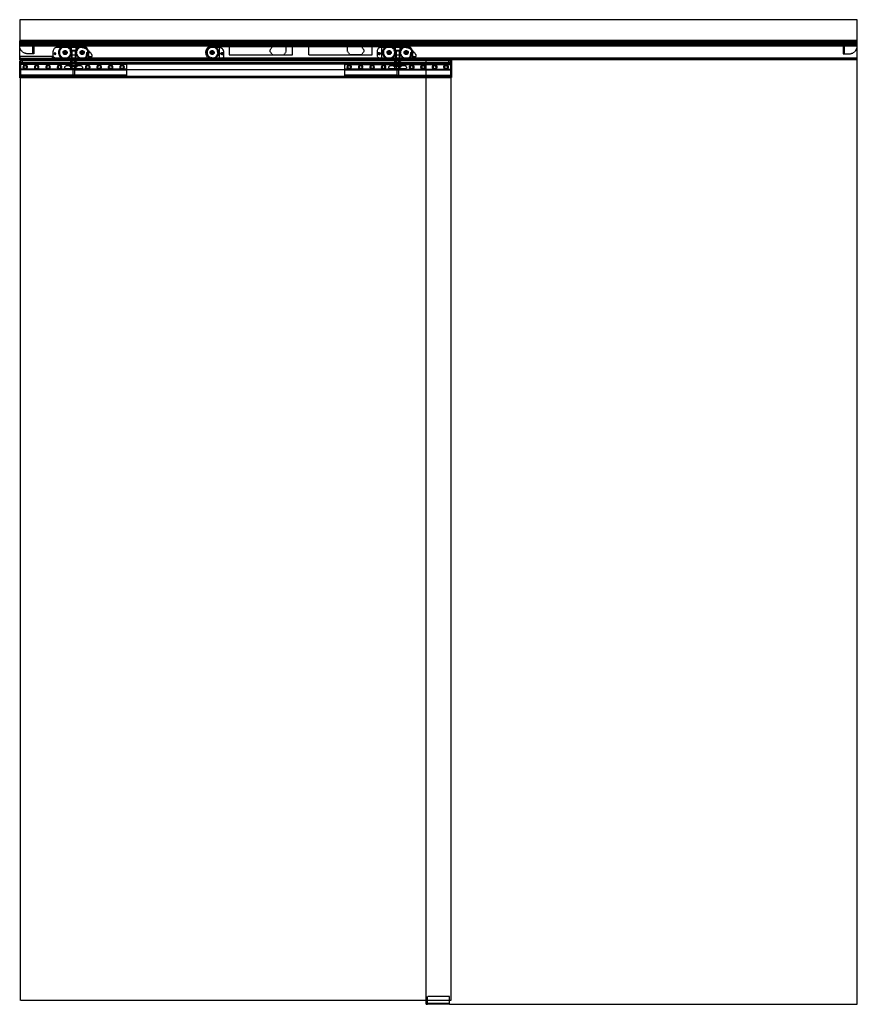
# Model space of a CAD drawing. Header units: millimetres. Extents: x 0 to 2050, y 0 to 2410.
import ezdxf

# ---------------------------------------------------------------- set-up
doc = ezdxf.new("R2010")
doc.units = ezdxf.units.MM
doc.header["$LTSCALE"] = 10
doc.linetypes.add('ALLCAD_Strich', pattern=[0.2, 0.15, -0.05])
doc.layers.add('BESCH_KONT_sich_schn_ansi_2d', color=40, linetype='Continuous')

msp = doc.modelspace()

# ---------------------------------------------------------------- linework, layer by layer
at = {"layer": 'BESCH_KONT_sich_schn_ansi_2d', "linetype": 'ALLCAD_Strich', "extrusion": (0, 1, -2.22045e-16)}
for p, q in [((2050, 2410), (0, 2410)), ((0, 2410), (0, 2360)), ((2050, 2360), (2050, 2410)), ((0, 2360), (2050, 2360)), ((0, 2360), (0, 2358)), ((0, 2357), (0, 2358)), ((0, 2358), (2050, 2358)), ((0, 2357), (2050, 2357)), ((0, 2314), (0, 2357)), ((0, 2356.5), (2050, 2356.5)), ((0, 2355.5), (0, 2355.5)), ((0, 2355.5), (0, 2355.5)), ((0, 2355.5), (0, 2355.5)), ((0, 2355.5), (0, 2355.5)), ((0, 2355.5), (0, 2355.5)), ((0, 2355.5), (0, 2355.5)), ((0, 2355.5), (0, 2355.5)), ((0, 2355.5), (0, 2355.5)), ((0, 2355.5), (0, 2355.5)), ((0, 2355.5), (0, 2355.5)), ((0, 2355.5), (0, 2355.5)), ((0, 2355.5), (0, 2355.5)), ((0, 2355.5), (0, 2355.5)), ((0, 2355.5), (0, 2355.5)), ((0, 2355.5), (0, 2355.5)), ((0, 2355.5), (0, 2355.5)), ((0, 2355.5), (0, 2355.5)), ((0, 2355.5), (0, 2355.5)), ((0, 2355.5), (0, 2355.5)), ((0, 2355.5), (0, 2355.5)), ((0, 2355.5), (0, 2355.5)), ((0, 2355.5), (0, 2355.5)), ((0, 2355.5), (0, 2355.5)), ((0, 2355.5), (2050, 2355.5)), ((273.9, 2354.5), (0, 2354.5)), ((2050, 2353.5), (0, 2353.5)), ((0, 2352.5), (2050, 2352.5)), ((0, 2351), (0, 2351)), ((0, 2351), (0, 2351)), ((0, 2351), (0, 2351)), ((0, 2351), (0, 2351)), ((0, 2351), (0, 2351)), ((0, 2351), (0, 2351)), ((0, 2351), (0, 2351)), ((0, 2351), (0, 2351)), ((0, 2351), (0, 2351)), ((0, 2351), (0, 2351)), ((0, 2351), (0, 2351)), ((0, 2351), (0, 2351)), ((0, 2351), (0, 2351)), ((0, 2351), (0, 2351)), ((0, 2351), (0, 2351)), ((0, 2351), (0, 2351)), ((32.5, 2351), (0, 2351)), ((0, 2351), (0, 2351)), ((0, 2351), (0, 2351)), ((0, 2351), (0, 2351)), ((0, 2351), (0, 2351)), ((0, 2351), (0, 2351)), ((0, 2351), (0, 2351)), ((0, 2351), (0, 2351)), ((0, 2349.5), (2050, 2349.5)), ((0, 2349), (2050, 2349)), ((0, 2348), (2050, 2348)), ((0, 2347.5), (2050, 2347.5)), ((0, 2346), (2050, 2346)), ((4, 2356.5), (4, 2354.5)), ((10, 2354.5), (4, 2354.5)), ((4.5, 2351), (4.5, 2350.5)), ((4.5, 2350.5), (9.5, 2350.5)), ((5, 2356.5), (5, 2351)), ((5, 2356.5), (5, 2354.5)), ((5, 2353.5), (5, 2351)), ((9, 2356.5), (9, 2351)), ((9, 2356.5), (9, 2354.5)), ((9, 2353.5), (9, 2351)), ((9.5, 2351), (9.5, 2350.5)), ((10, 2354.5), (10, 2356.5)), ((25, 2356.5), (25, 2354.5)), ((31, 2354.5), (25, 2354.5)), ((25.5, 2351), (25.5, 2350.5)), ((25.5, 2350.5), (30.5, 2350.5)), ((26, 2356.5), (26, 2351)), ((26, 2356.5), (26, 2354.5)), ((26, 2353.5), (26, 2351)), ((30, 2356.5), (30, 2351)), ((30, 2356.5), (30, 2354.5)), ((30, 2353.5), (30, 2351)), ((30.5, 2351), (30.5, 2350.5)), ((31, 2354.5), (31, 2356.5)), ((32.5, 2326.5), (32.5, 2351)), ((35, 2353.5), (35, 2326.5)), ((127, 2342), (91.5, 2342)), ((125.5, 2334), (125.5, 2342)), ((127, 2334), (127, 2342)), ((137, 2342), (127, 2342)), ((137, 2342), (137, 2334)), ((148.5, 2342), (137, 2342)), ((138.5, 2334), (138.5, 2342)), ((272, 2356.5), (272, 2354.5)), ((272.6, 2356.5), (272.6, 2354.5)), ((273.9, 2354.5), (274, 2354.5)), ((274, 2356.5), (274, 2354.5)), ((336, 2354.5), (274, 2354.5)), ((275.1, 2356.5), (275.1, 2354.5)), ((275.5, 2356.5), (275.5, 2354.5)), ((276, 2351.5), (275.5, 2354.5)), ((280, 2351.5), (276, 2351.5)), ((278, 2356.5), (278, 2351.5)), ((280, 2354.5), (280, 2351.5)), ((280, 2351.5), (282, 2351.5)), ((282, 2356.5), (282, 2351.5)), ((283, 2351.2), (284.2, 2350.6)), ((285.2, 2350.3), (286.4, 2350.3)), ((286.4, 2350.3), (285.8, 2347.7)), ((285.8, 2347.7), (285.8, 2346.7)), ((290, 2346.5), (285.8, 2346.5)), ((290, 2348.9), (290, 2348.9)), ((290, 2348.9), (290, 2348.9)), ((290, 2348.9), (290, 2348.9)), ((290, 2348.9), (290, 2348.9)), ((290, 2348.9), (290, 2348.9)), ((290, 2348.9), (290, 2348.9)), ((290, 2348.9), (290, 2348.9)), ((290, 2348.9), (290, 2348.9)), ((290, 2348.9), (290, 2348.9)), ((290, 2346.7), (290, 2348.9)), ((290, 2348.9), (290, 2348.9)), ((290, 2348.9), (290, 2348.9)), ((290, 2348.9), (290, 2348.9)), ((290, 2348.9), (290, 2348.9)), ((290, 2348.9), (290, 2348.9)), ((290, 2348.9), (290, 2348.9)), ((290, 2348.9), (290, 2348.9)), ((290, 2348.9), (290, 2348.9)), ((290, 2348.9), (290, 2348.9)), ((291, 2349.9), (293.6, 2349.9)), ((294.3, 2349.6), (297.7, 2346.5)), ((298.6, 2346.5), (297.7, 2346.5)), ((298.8, 2347), (298.8, 2351)), ((299.3, 2351.5), (310.7, 2351.5)), ((311.2, 2351), (311.2, 2347)), ((312.3, 2346.5), (311.4, 2346.5)), ((312.3, 2346.5), (315.7, 2349.6)), ((316.4, 2349.9), (319, 2349.9)), ((320, 2348.9), (320, 2346.7)), ((324.2, 2346.5), (320, 2346.5)), ((323.6, 2350.3), (324.8, 2350.3)), ((324.2, 2347.7), (323.6, 2350.3)), ((324.2, 2346.7), (324.2, 2347.7)), ((325.8, 2350.6), (327, 2351.2)), ((328, 2356.5), (328, 2351.5)), ((328, 2351.5), (330, 2351.5)), ((330, 2354.5), (330, 2351.5)), ((334, 2351.5), (330, 2351.5)), ((332, 2356.5), (332, 2351.5)), ((334.5, 2354.5), (334, 2351.5)), ((334.5, 2356.5), (334.5, 2354.5)), ((334.9, 2356.5), (334.9, 2354.5)), ((336, 2356.5), (336, 2354.5)), ((336, 2354.5), (336.1, 2354.5)), ((1407.9, 2354.5), (336.1, 2354.5)), ((337.4, 2356.5), (337.4, 2354.5)), ((338, 2356.5), (338, 2354.5)), ((487.5, 2342), (471, 2342)), ((488.5, 2343.5), (488.5, 2312.5)), ((886.5, 2343.5), (488.5, 2343.5)), ((512.5, 2343.5), (512.5, 2324)), ((623.5, 2350), (612.5, 2336)), ((625.5, 2350), (623.5, 2350)), ((625.5, 2343.5), (625.5, 2350)), ((638.5, 2350), (638.5, 2343.5)), ((652.5, 2350), (638.5, 2350)), ((652.5, 2332), (652.5, 2350)), ((667.5, 2324), (667.5, 2343.5)), ((707.5, 2324), (707.5, 2343.5)), ((802.5, 2332), (802.5, 2350)), ((802.5, 2350), (816.5, 2350)), ((816.5, 2350), (816.5, 2343.5)), ((829.5, 2350), (831.5, 2350)), ((829.5, 2343.5), (829.5, 2350)), ((831.5, 2350), (842.5, 2336)), ((862.5, 2324), (862.5, 2343.5)), ((920, 2342), (884.5, 2342)), ((886.5, 2342), (884.5, 2342)), ((886.5, 2312.5), (886.5, 2343.5)), ((918.5, 2334), (918.5, 2342)), ((920, 2334), (920, 2342)), ((930, 2342), (920, 2342)), ((930, 2342), (930, 2334)), ((941.5, 2342), (930, 2342)), ((931.5, 2334), (931.5, 2342)), ((1406, 2356.5), (1406, 2354.5)), ((1406.6, 2356.5), (1406.6, 2354.5)), ((1407.9, 2354.5), (1408, 2354.5)), ((1408, 2356.5), (1408, 2354.5)), ((1470, 2354.5), (1408, 2354.5)), ((1409.1, 2356.5), (1409.1, 2354.5)), ((1409.5, 2356.5), (1409.5, 2354.5)), ((1410, 2351.5), (1409.5, 2354.5)), ((1414, 2351.5), (1410, 2351.5)), ((1412, 2356.5), (1412, 2351.5)), ((1414, 2354.5), (1414, 2351.5)), ((1414, 2351.5), (1416, 2351.5)), ((1416, 2356.5), (1416, 2351.5)), ((1417, 2351.2), (1418.2, 2350.6)), ((1419.2, 2350.3), (1420.4, 2350.3)), ((1420.4, 2350.3), (1419.8, 2347.7)), ((1419.8, 2347.7), (1419.8, 2346.7)), ((1424, 2346.5), (1419.8, 2346.5)), ((1424, 2348.9), (1424, 2348.9)), ((1424, 2348.9), (1424, 2348.9)), ((1424, 2348.9), (1424, 2348.9)), ((1424, 2348.9), (1424, 2348.9)), ((1424, 2348.9), (1424, 2348.9)), ((1424, 2348.9), (1424, 2348.9)), ((1424, 2348.9), (1424, 2348.9)), ((1424, 2348.9), (1424, 2348.9)), ((1424, 2348.9), (1424, 2348.9)), ((1424, 2346.7), (1424, 2348.9)), ((1424, 2348.9), (1424, 2348.9)), ((1424, 2348.9), (1424, 2348.9)), ((1424, 2348.9), (1424, 2348.9)), ((1424, 2348.9), (1424, 2348.9)), ((1424, 2348.9), (1424, 2348.9)), ((1424, 2348.9), (1424, 2348.9)), ((1424, 2348.9), (1424, 2348.9)), ((1424, 2348.9), (1424, 2348.9)), ((1424, 2348.9), (1424, 2348.9)), ((1425, 2349.9), (1427.6, 2349.9)), ((1428.3, 2349.6), (1431.7, 2346.5)), ((1432.6, 2346.5), (1431.7, 2346.5)), ((1432.8, 2347), (1432.8, 2351)), ((1433.3, 2351.5), (1444.7, 2351.5)), ((1445.2, 2351), (1445.2, 2347)), ((1446.3, 2346.5), (1445.4, 2346.5)), ((1446.3, 2346.5), (1449.7, 2349.6)), ((1450.4, 2349.9), (1453, 2349.9)), ((1454, 2348.9), (1454, 2346.7)), ((1458.2, 2346.5), (1454, 2346.5)), ((1457.6, 2350.3), (1458.8, 2350.3)), ((1458.2, 2347.7), (1457.6, 2350.3)), ((1458.2, 2346.7), (1458.2, 2347.7)), ((1459.8, 2350.6), (1461, 2351.2)), ((1462, 2356.5), (1462, 2351.5)), ((1462, 2351.5), (1464, 2351.5)), ((1464, 2354.5), (1464, 2351.5)), ((1468, 2351.5), (1464, 2351.5)), ((1466, 2356.5), (1466, 2351.5)), ((1468.5, 2354.5), (1468, 2351.5)), ((1468.5, 2356.5), (1468.5, 2354.5)), ((1468.9, 2356.5), (1468.9, 2354.5)), ((1470, 2356.5), (1470, 2354.5)), ((1470, 2354.5), (1470.1, 2354.5)), ((2050, 2354.5), (1470.1, 2354.5)), ((1471.4, 2356.5), (1471.4, 2354.5)), ((1472, 2356.5), (1472, 2354.5)), ((2015, 2353.5), (2015, 2326.5)), ((2017.5, 2351), (2017.5, 2326.5)), ((2017.5, 2351), (2050, 2351)), ((2019, 2356.5), (2019, 2354.5)), ((2019, 2354.5), (2025, 2354.5)), ((2019.5, 2351), (2019.5, 2350.5)), ((2019.5, 2350.5), (2024.5, 2350.5)), ((2020, 2356.5), (2020, 2351)), ((2020, 2356.5), (2020, 2354.5)), ((2020, 2353.5), (2020, 2351)), ((2024, 2356.5), (2024, 2351)), ((2024, 2356.5), (2024, 2354.5)), ((2024, 2353.5), (2024, 2351)), ((2024.5, 2351), (2024.5, 2350.5)), ((2025, 2354.5), (2025, 2356.5)), ((2040, 2356.5), (2040, 2354.5)), ((2040, 2354.5), (2046, 2354.5)), ((2040.5, 2351), (2040.5, 2350.5)), ((2040.5, 2350.5), (2045.5, 2350.5)), ((2041, 2356.5), (2041, 2351)), ((2041, 2356.5), (2041, 2354.5)), ((2041, 2353.5), (2041, 2351)), ((2045, 2356.5), (2045, 2351)), ((2045, 2356.5), (2045, 2354.5)), ((2045, 2353.5), (2045, 2351)), ((2045.5, 2351), (2045.5, 2350.5)), ((2046, 2354.5), (2046, 2356.5)), ((2050, 2358), (2050, 2360)), ((2050, 2357), (2050, 2358)), ((2050, 2314), (2050, 2357)), ((2050, 2351), (2050, 2351)), ((2050, 2351), (2050, 2351)), ((2050, 2351), (2050, 2351)), ((2050, 2351), (2050, 2351)), ((2050, 2351), (2050, 2351)), ((2050, 2351), (2050, 2351)), ((2050, 2351), (2050, 2351)), ((2050, 2351), (2050, 2351)), ((2050, 2351), (2050, 2351)), ((2050, 2351), (2050, 2351)), ((2050, 2351), (2050, 2351)), ((2050, 2351), (2050, 2351)), ((2050, 2351), (2050, 2351)), ((2050, 2351), (2050, 2351)), ((2050, 2351), (2050, 2351)), ((2050, 2351), (2050, 2351)), ((2050, 2351), (2050, 2351)), ((2050, 2351), (2050, 2351)), ((2050, 2351), (2050, 2351)), ((2050, 2351), (2050, 2351)), ((2050, 2351), (2050, 2351)), ((2050, 2351), (2050, 2351)), ((2050, 2351), (2050, 2351)), ((2050, 2351), (2050, 2351)), ((2050, 2351), (2050, 2351)), ((2050, 2351), (2050, 2351)), ((2050, 2351), (2050, 2351)), ((0, 2315.5), (2050, 2315.5)), ((0, 2314), (2050, 2314)), ((0, 2312.5), (0, 2314)), ((80, 2320), (0.5, 2320)), ((0.5, 2312.5), (0.5, 2320)), ((1.5, 2312.5), (1.5, 2320)), ((35, 2326.5), (20, 2326.5)), ((80, 2312.5), (80, 2320)), ((80, 2312.5), (80, 2317)), ((80, 2317), (2050, 2317)), ((2050, 2315.9), (80, 2315.9)), ((2050, 2313.9), (80, 2313.9)), ((81.5, 2332), (81.5, 2319.5)), ((81.5, 2319.5), (91.5, 2313.5)), ((127, 2334), (125.5, 2334)), ((125.5, 2334), (127, 2334)), ((125.5, 2334), (125.5, 2324)), ((125.5, 2324), (138.5, 2324)), ((127, 2334), (137, 2334)), ((136.5, 2335), (127.5, 2335)), ((127.5, 2312.5), (127.5, 2335)), ((128, 2334), (128, 2313.5)), ((128, 2334), (128, 2324)), ((136, 2334), (136, 2313.5)), ((136, 2334), (136, 2324)), ((136.5, 2312.5), (136.5, 2335)), ((138.5, 2334), (137, 2334)), ((137, 2334), (138.5, 2334)), ((138.5, 2334), (138.5, 2324)), ((163.5, 2329.8), (163.5, 2324.8)), ((163.5, 2329.8), (172.9, 2329.8)), ((163.5, 2324.8), (163.5, 2324.8)), ((163.5, 2324.8), (163.5, 2319.5)), ((163.5, 2319.5), (163.5, 2324.8)), ((163.5, 2324.8), (168.5, 2324.8)), ((163.5, 2319.5), (163.5, 2319.5)), ((168.5, 2324.8), (168.5, 2319.8)), ((168.5, 2319.8), (168.5, 2315.8)), ((168.5, 2319.8), (176.5, 2319.8)), ((176.5, 2315.8), (168.5, 2315.8)), ((176.5, 2323.6), (176.5, 2319.8)), ((176.5, 2315.8), (176.5, 2319.8)), ((465.1, 2318.5), (485, 2313.5)), ((490, 2313.5), (500, 2318.5)), ((490, 2313.5), (500, 2318.5)), ((500, 2318.5), (500, 2329.5)), ((500, 2318.5), (500, 2329.5)), ((512.5, 2324), (512.5, 2324)), ((512.5, 2324), (512.5, 2324)), ((512.5, 2324), (512.5, 2324)), ((512.5, 2324), (512.5, 2324)), ((512.5, 2324), (512.5, 2324)), ((512.5, 2324), (512.5, 2324)), ((512.5, 2324), (512.5, 2324)), ((512.5, 2324), (512.5, 2324)), ((512.5, 2324), (512.5, 2324)), ((512.5, 2324), (512.5, 2324)), ((512.5, 2324), (667.5, 2324)), ((512.5, 2324), (512.5, 2324)), ((512.5, 2324), (512.5, 2324)), ((512.5, 2324), (512.5, 2324)), ((512.5, 2324), (512.5, 2324)), ((512.5, 2324), (512.5, 2324)), ((512.5, 2324), (512.5, 2324)), ((512.5, 2324), (512.5, 2324)), ((512.5, 2324), (512.5, 2324)), ((512.5, 2324), (512.5, 2324)), ((512.5, 2324), (512.5, 2324)), ((512.5, 2324), (512.5, 2324)), ((512.5, 2324), (512.5, 2324)), ((512.5, 2324), (512.5, 2324)), ((512.5, 2324), (512.5, 2324)), ((512.5, 2324), (512.5, 2324)), ((512.5, 2324), (512.5, 2324)), ((512.5, 2324), (512.5, 2324)), ((512.5, 2324), (512.5, 2324)), ((512.5, 2324), (512.5, 2324)), ((512.5, 2324), (512.5, 2324)), ((512.5, 2324), (512.5, 2324)), ((612.5, 2336), (612.5, 2332)), ((612.5, 2332), (618.8, 2324)), ((618.8, 2324), (646.2, 2324)), ((646.2, 2324), (652.5, 2332)), ((707.5, 2324), (862.5, 2324)), ((808.8, 2324), (802.5, 2332)), ((836.2, 2324), (808.8, 2324)), ((842.5, 2332), (836.2, 2324)), ((842.5, 2336), (842.5, 2332)), ((874.5, 2332), (874.5, 2319.5)), ((874.5, 2332), (874.5, 2319.5)), ((874.5, 2319.5), (884.5, 2313.5)), ((874.5, 2319.5), (884.5, 2313.5)), ((920, 2334), (918.5, 2334)), ((918.5, 2334), (920, 2334)), ((918.5, 2334), (918.5, 2324)), ((918.5, 2324), (931.5, 2324)), ((920, 2334), (930, 2334)), ((929.5, 2335), (920.5, 2335)), ((920.5, 2312.5), (920.5, 2335)), ((921, 2334), (921, 2313.5)), ((921, 2334), (921, 2324)), ((929, 2334), (929, 2313.5)), ((929, 2334), (929, 2324)), ((929.5, 2312.5), (929.5, 2335)), ((931.5, 2334), (930, 2334)), ((930, 2334), (931.5, 2334)), ((931.5, 2334), (931.5, 2324)), ((956.5, 2329.8), (956.5, 2324.8)), ((956.5, 2329.8), (965.9, 2329.8)), ((956.5, 2324.8), (956.5, 2324.8)), ((956.5, 2324.8), (956.5, 2319.5)), ((956.5, 2319.5), (956.5, 2324.8)), ((956.5, 2324.8), (961.5, 2324.8)), ((956.5, 2319.5), (956.5, 2319.5)), ((961.5, 2324.8), (961.5, 2319.8)), ((961.5, 2319.8), (961.5, 2315.8)), ((961.5, 2319.8), (969.5, 2319.8)), ((969.5, 2315.8), (961.5, 2315.8)), ((969.5, 2323.6), (969.5, 2319.8)), ((969.5, 2315.8), (969.5, 2319.8)), ((2015, 2326.5), (2030, 2326.5)), ((2050, 2312.5), (2050, 2314)), ((0, 2312.5), (2050, 2312.5)), ((80.5, 2312.5), (0, 2312.5)), ((0, 2312), (0, 2312.5)), ((0, 2312), (80.5, 2312)), ((2, 2310), (0.5, 2310)), ((0.5, 2268), (0.5, 2310)), ((1.5, 2312.5), (1.5, 2312.5)), ((1.5, 2312.5), (1.5, 2312.5)), ((1.5, 2312.5), (1.5, 2312.5)), ((1.5, 2312.5), (1.5, 2312.5)), ((1.5, 2312.5), (1.5, 2312.5)), ((1.5, 2312.5), (1.5, 2312.5)), ((1.5, 2312.5), (1.5, 2312.5)), ((1.5, 2312.5), (1.5, 2312.5)), ((1.5, 2312.5), (1.5, 2312.5)), ((1.5, 2312.5), (1.5, 2312.5)), ((1.5, 2312.5), (1.5, 2312.5)), ((1.5, 2312.5), (1.5, 2312.5)), ((1.5, 2312.5), (1.5, 2312.5)), ((1.5, 2312.5), (1.5, 2312.5)), ((1.5, 2312.5), (1.5, 2312.5)), ((1.5, 2312.5), (1.5, 2312.5)), ((1.5, 2312.5), (1.5, 2312.5)), ((1.5, 2312.5), (1.5, 2312.5)), ((1.5, 2312.5), (1.5, 2312.5)), ((1.5, 2312.5), (1.5, 2312.5)), ((1.5, 2312.5), (1.5, 2312.5)), ((1.5, 2312.5), (1.5, 2312.5)), ((1.5, 2312.5), (1.5, 2312.5)), ((1055, 2310), (2, 2310)), ((2, 2268), (2, 2310)), ((2, 2310), (2, 2268)), ((1055, 2309), (2, 2309)), ((6.5, 2309), (2, 2309)), ((1055, 2304), (2, 2304)), ((2, 2304), (2, 2304)), ((2, 2304), (2, 2304)), ((2, 2304), (2, 2304)), ((2, 2304), (2, 2304)), ((2, 2304), (2, 2304)), ((2, 2304), (2, 2304)), ((2, 2304), (2, 2304)), ((2, 2304), (2, 2304)), ((2, 2304), (2, 2304)), ((2, 2304), (2, 2304)), ((2, 2304), (2, 2304)), ((2, 2304), (2, 2304)), ((2, 2304), (2, 2304)), ((2, 2304), (2, 2304)), ((2, 2304), (2, 2304)), ((2, 2304), (2, 2304)), ((2, 2304), (2, 2304)), ((2, 2304), (2, 2304)), ((2, 2304), (2, 2304)), ((2, 2304), (2, 2304)), ((2, 2304), (2, 2304)), ((2, 2304), (2, 2304)), ((2, 2304), (2, 2304)), ((6.5, 2304), (2, 2304)), ((1055, 2303), (2, 2303)), ((262, 2303), (2, 2303)), ((123.1, 2302.5), (2, 2302.5)), ((123.1, 2302.5), (2, 2302.5)), ((2, 2302), (1055, 2302)), ((262, 2302), (2, 2302)), ((127.9, 2300.5), (2, 2300.5)), ((127.9, 2300.5), (2, 2300.5)), ((6.5, 2304), (6.5, 2309)), ((80.5, 2312), (80.5, 2312.5)), ((91.5, 2313.5), (91.5, 2313.5)), ((91.5, 2313.5), (91.5, 2313.5)), ((91.5, 2313.5), (91.5, 2313.5)), ((91.5, 2313.5), (91.5, 2313.5)), ((91.5, 2313.5), (91.5, 2313.5)), ((91.5, 2313.5), (91.5, 2313.5)), ((91.5, 2313.5), (91.5, 2313.5)), ((91.5, 2313.5), (91.5, 2313.5)), ((91.5, 2313.5), (91.5, 2313.5)), ((91.5, 2313.5), (148.5, 2313.5)), ((91.5, 2313.5), (91.5, 2313.5)), ((91.5, 2313.5), (91.5, 2313.5)), ((91.5, 2313.5), (91.5, 2313.5)), ((91.5, 2313.5), (91.5, 2313.5)), ((91.5, 2313.5), (91.5, 2313.5)), ((91.5, 2313.5), (91.5, 2313.5)), ((91.5, 2313.5), (91.5, 2313.5)), ((91.5, 2313.5), (91.5, 2313.5)), ((91.5, 2313.5), (91.5, 2313.5)), ((91.5, 2313.5), (91.5, 2313.5)), ((91.5, 2313.5), (91.5, 2313.5)), ((91.5, 2313.5), (91.5, 2313.5)), ((91.5, 2313.5), (91.5, 2313.5)), ((91.5, 2313.5), (91.5, 2313.5)), ((91.5, 2313.5), (91.5, 2313.5)), ((91.5, 2313.5), (91.5, 2313.5)), ((91.5, 2313.5), (91.5, 2313.5)), ((91.5, 2313.5), (91.5, 2313.5)), ((91.5, 2313.5), (91.5, 2313.5)), ((91.5, 2313.5), (91.5, 2313.5)), ((91.5, 2313.5), (91.5, 2313.5)), ((91.5, 2313.5), (91.5, 2313.5)), ((114.5, 2297.5), (149.5, 2297.5)), ((149.5, 2289.5), (114.5, 2289.5)), ((123, 2303), (123, 2302.5)), ((123, 2302.5), (123, 2303)), ((123, 2302), (123, 2302.5)), ((123.1, 2302.5), (123.1, 2302)), ((123.1, 2302), (123.1, 2302.5)), ((140.5, 2305.5), (123.5, 2305.5)), ((123.5, 2303), (123.5, 2305.5)), ((123.5, 2295), (123.5, 2297.5)), ((140.5, 2295), (123.5, 2295)), ((125.5, 2311), (128.8, 2311)), ((125.5, 2310), (125.5, 2311)), ((125.5, 2305.5), (125.5, 2310)), ((125.5, 2289.5), (125.5, 2295)), ((126.8, 2303), (126.8, 2297.5)), ((127.4, 2302), (127.4, 2303)), ((127.5, 2311), (127.5, 2312.5)), ((127.5, 2295), (127.5, 2311)), ((127.7, 2303), (127.7, 2302)), ((127.8, 2302), (127.8, 2303)), ((127.8, 2300.5), (127.8, 2302)), ((127.8, 2297.5), (127.8, 2300.5)), ((127.9, 2302), (127.9, 2300.5)), ((127.9, 2300.5), (127.9, 2302)), ((128.8, 2311), (135.3, 2311)), ((128.8, 2310), (128.8, 2311)), ((128.8, 2305.5), (128.8, 2310)), ((128.8, 2289.5), (128.8, 2295)), ((135.3, 2311), (138.5, 2311)), ((135.3, 2310), (135.3, 2311)), ((135.3, 2305.5), (135.3, 2310)), ((135.3, 2289.5), (135.3, 2295)), ((136.1, 2300.5), (136.1, 2302)), ((136.1, 2302), (136.1, 2300.5)), ((262, 2300.5), (136.1, 2300.5)), ((262, 2300.5), (136.1, 2300.5)), ((136.3, 2303), (136.3, 2302)), ((136.3, 2302), (136.3, 2303)), ((136.3, 2300.5), (136.3, 2302)), ((136.3, 2300.5), (136.3, 2297.5)), ((136.5, 2311), (136.5, 2312.5)), ((136.5, 2295), (136.5, 2311)), ((136.6, 2303), (136.6, 2302)), ((137.2, 2297.5), (137.2, 2303)), ((138.5, 2310), (138.5, 2311)), ((138.5, 2305.5), (138.5, 2310)), ((138.5, 2289.5), (138.5, 2295)), ((140.5, 2303), (140.5, 2305.5)), ((140.5, 2295), (140.5, 2297.5)), ((140.9, 2302), (140.9, 2302.5)), ((262, 2302.5), (140.9, 2302.5)), ((140.9, 2302.5), (140.9, 2302)), ((262, 2302.5), (140.9, 2302.5)), ((141, 2302.5), (141, 2303)), ((141, 2303), (141, 2302.5)), ((141, 2302), (141, 2302.5)), ((262, 2271), (262, 2303)), ((485, 2313.5), (490, 2313.5)), ((488.5, 2313.5), (490, 2313.5)), ((488.5, 2312.5), (488.5, 2311)), ((488.5, 2311), (886.5, 2311)), ((795, 2303), (919.8, 2303)), ((795, 2303), (795, 2271)), ((795, 2302.5), (916, 2302.5)), ((795, 2302.5), (916, 2302.5)), ((795, 2302), (920.4, 2302)), ((795, 2300.5), (920.8, 2300.5)), ((795, 2300.5), (920.8, 2300.5)), ((884.5, 2313.5), (941.5, 2313.5)), ((884.5, 2313.5), (886.5, 2313.5)), ((886.5, 2311), (886.5, 2312.5)), ((907.5, 2297.5), (919.8, 2297.5)), ((942.5, 2289.5), (907.5, 2289.5)), ((916, 2302.5), (916, 2303)), ((916, 2303), (916, 2302.5)), ((916.1, 2302.5), (916, 2302.5)), ((916, 2302.5), (916.1, 2302.5)), ((916, 2302), (916, 2302.5)), ((916.1, 2302), (916.1, 2302.5)), ((916.1, 2302.5), (916.1, 2302)), ((933.5, 2305.5), (916.5, 2305.5)), ((916.5, 2303), (916.5, 2305.5)), ((916.5, 2295), (916.5, 2297.5)), ((933.5, 2295), (916.5, 2295)), ((918.5, 2310), (918.5, 2311)), ((918.5, 2311), (921.8, 2311)), ((918.5, 2305.5), (918.5, 2310)), ((918.5, 2289.5), (918.5, 2295)), ((919.8, 2297.5), (919.8, 2303)), ((920.8, 2297.5), (919.8, 2297.5)), ((920.4, 2303), (920.4, 2302)), ((920.5, 2311), (920.5, 2312.5)), ((920.5, 2295), (920.5, 2311)), ((920.7, 2302), (920.7, 2303)), ((920.8, 2297.5), (920.8, 2303)), ((920.8, 2300.5), (920.9, 2300.5)), ((920.9, 2300.5), (920.8, 2300.5)), ((929.3, 2297.5), (920.8, 2297.5)), ((920.9, 2300.5), (920.9, 2302)), ((920.9, 2302), (920.9, 2300.5)), ((921.8, 2311), (928.3, 2311)), ((921.8, 2310), (921.8, 2311)), ((921.8, 2305.5), (921.8, 2310)), ((921.8, 2289.5), (921.8, 2295)), ((928.3, 2311), (931.5, 2311)), ((928.3, 2310), (928.3, 2311)), ((928.3, 2305.5), (928.3, 2310)), ((928.3, 2289.5), (928.3, 2295)), ((929.1, 2302), (929.1, 2300.5)), ((929.1, 2300.5), (929.1, 2302)), ((929.1, 2300.5), (929.3, 2300.5)), ((929.3, 2300.5), (929.1, 2300.5)), ((929.3, 2297.5), (929.3, 2303)), ((929.3, 2303), (929.3, 2302)), ((929.3, 2300.5), (1055, 2300.5)), ((929.3, 2300.5), (1055, 2300.5)), ((930.2, 2297.5), (929.3, 2297.5)), ((929.5, 2311), (929.5, 2312.5)), ((929.5, 2295), (929.5, 2311)), ((929.6, 2302), (929.6, 2303)), ((929.6, 2302), (1055, 2302)), ((930.2, 2303), (930.2, 2297.5)), ((930.2, 2303), (1055, 2303)), ((930.2, 2297.5), (942.5, 2297.5)), ((931.5, 2310), (931.5, 2311)), ((931.5, 2305.5), (931.5, 2310)), ((931.5, 2289.5), (931.5, 2295)), ((933.5, 2303), (933.5, 2305.5)), ((933.5, 2295), (933.5, 2297.5)), ((933.9, 2302.5), (933.9, 2302)), ((934, 2302.5), (933.9, 2302.5)), ((933.9, 2302.5), (934, 2302.5)), ((933.9, 2302), (933.9, 2302.5)), ((934, 2303), (934, 2302.5)), ((934, 2302.5), (934, 2303)), ((934, 2302.5), (1055, 2302.5)), ((934, 2302.5), (1055, 2302.5)), ((934, 2302), (934, 2302.5)), ((995, 2310), (995, 2312.5)), ((995, 9), (995, 2310)), ((1050.5, 2309), (1055, 2309)), ((1050.5, 2304), (1050.5, 2309)), ((1050.5, 2304), (1055, 2304)), ((1055, 2268), (1055, 2310)), ((1055, 2268), (1055, 2310)), ((1055, 2310), (1056.5, 2310)), ((1055, 2304), (1055, 2304)), ((1055, 2304), (1055, 2304)), ((1055, 2304), (1055, 2304)), ((1055, 2304), (1055, 2304)), ((1055, 2304), (1055, 2304)), ((1055, 2304), (1055, 2304)), ((1055, 2304), (1055, 2304)), ((1055, 2304), (1055, 2304)), ((1055, 2304), (1055, 2304)), ((1055, 2304), (1055, 2304)), ((1055, 2304), (1055, 2304)), ((1055, 2304), (1055, 2304)), ((1055, 2304), (1055, 2304)), ((1055, 2304), (1055, 2304)), ((1055, 2304), (1055, 2304)), ((1055, 2304), (1055, 2304)), ((1055, 2304), (1055, 2304)), ((1055, 2304), (1055, 2304)), ((1055, 2304), (1055, 2304)), ((1055, 2304), (1055, 2304)), ((1055, 2304), (1055, 2304)), ((1055, 2304), (1055, 2304)), ((1055, 2304), (1055, 2304)), ((1056.5, 2310), (1056.5, 2268)), ((2050, 0), (2050, 2312.5)), ((2, 2268), (0.5, 2268)), ((130, 2289), (2, 2289)), ((262, 2289), (2, 2289)), ((2, 2288), (2, 2288)), ((2, 2288), (2, 2288)), ((2, 2288), (2, 2288)), ((2, 2288), (2, 2288)), ((2, 2288), (2, 2288)), ((2, 2288), (2, 2288)), ((2, 2288), (2, 2288)), ((2, 2288), (2, 2288)), ((2, 2288), (2, 2288)), ((2, 2288), (2, 2288)), ((2, 2288), (2, 2288)), ((2, 2288), (2, 2288)), ((2, 2288), (2, 2288)), ((2, 2288), (2, 2288)), ((2, 2288), (2, 2288)), ((2, 2288), (2, 2288)), ((2, 2288), (2, 2288)), ((2, 2288), (2, 2288)), ((2, 2288), (2, 2288)), ((2, 2288), (2, 2288)), ((2, 2288), (2, 2288)), ((2, 2288), (2, 2288)), ((2, 2288), (2, 2288)), ((2, 2288), (2, 2288)), ((2, 2288), (2, 2288)), ((2, 2288), (2, 2288)), ((2, 2288), (2, 2288)), ((2, 2288), (2, 2288)), ((2, 2288), (2, 2288)), ((2, 2288), (2, 2288)), ((130, 2288), (2, 2288)), ((2, 2288), (1055, 2288)), ((130, 2287), (2, 2287)), ((262, 2287), (2, 2287)), ((130, 2274), (2, 2274)), ((262, 2274), (2, 2274)), ((2, 2272), (1055, 2272)), ((262, 2272), (2, 2272)), ((1055, 2271), (2, 2271)), ((262, 2271), (2, 2271)), ((2, 2270), (2, 2270)), ((2, 2270), (2, 2270)), ((2, 2270), (2, 2270)), ((2, 2270), (2, 2270)), ((2, 2270), (2, 2270)), ((2, 2270), (2, 2270)), ((2, 2270), (2, 2270)), ((2, 2270), (2, 2270)), ((2, 2270), (2, 2270)), ((1055, 2270), (2, 2270)), ((2, 2270), (2, 2270)), ((2, 2270), (2, 2270)), ((2, 2270), (2, 2270)), ((2, 2270), (2, 2270)), ((2, 2270), (2, 2270)), ((2, 2270), (2, 2270)), ((2, 2270), (2, 2270)), ((2, 2270), (2, 2270)), ((2, 2270), (6.5, 2270)), ((1055, 2269), (2, 2269)), ((2, 2269), (6.5, 2269)), ((1055, 2268), (2, 2268)), ((2, 9), (2, 2268)), ((6.5, 2269), (6.5, 2270)), ((130, 2289), (130, 2287)), ((130, 2287), (130, 2274)), ((130, 2274), (130, 2271)), ((134, 2289), (262, 2289)), ((134, 2289), (134, 2287)), ((134, 2288), (262, 2288)), ((134, 2287), (262, 2287)), ((134, 2287), (134, 2274)), ((134, 2274), (262, 2274)), ((134, 2274), (134, 2271)), ((795, 2289), (1055, 2289)), ((923, 2289), (795, 2289)), ((923, 2288), (795, 2288)), ((795, 2287), (1055, 2287)), ((923, 2287), (795, 2287)), ((795, 2274), (1055, 2274)), ((923, 2274), (795, 2274)), ((795, 2272), (1055, 2272)), ((795, 2271), (1055, 2271)), ((923, 2289), (923, 2287)), ((923, 2287), (923, 2274)), ((923, 2274), (923, 2271)), ((927, 2289), (927, 2287)), ((927, 2289), (1055, 2289)), ((927, 2288), (1055, 2288)), ((927, 2287), (927, 2274)), ((927, 2287), (1055, 2287)), ((927, 2274), (927, 2271)), ((927, 2274), (1055, 2274)), ((1055, 2270), (1050.5, 2270)), ((1050.5, 2270), (1050.5, 2269)), ((1055, 2269), (1050.5, 2269)), ((1055, 2288), (1055, 2288)), ((1055, 2288), (1055, 2288)), ((1055, 2288), (1055, 2288)), ((1055, 2288), (1055, 2288)), ((1055, 2288), (1055, 2288)), ((1055, 2288), (1055, 2288)), ((1055, 2288), (1055, 2288)), ((1055, 2288), (1055, 2288)), ((1055, 2288), (1055, 2288)), ((1055, 2288), (1055, 2288)), ((1055, 2288), (1055, 2288)), ((1055, 2288), (1055, 2288)), ((1055, 2288), (1055, 2288)), ((1055, 2288), (1055, 2288)), ((1055, 2288), (1055, 2288)), ((1055, 2288), (1055, 2288)), ((1055, 2288), (1055, 2288)), ((1055, 2288), (1055, 2288)), ((1055, 2288), (1055, 2288)), ((1055, 2288), (1055, 2288)), ((1055, 2288), (1055, 2288)), ((1055, 2288), (1055, 2288)), ((1055, 2288), (1055, 2288)), ((1055, 2288), (1055, 2288)), ((1055, 2288), (1055, 2288)), ((1055, 2288), (1055, 2288)), ((1055, 2288), (1055, 2288)), ((1055, 2288), (1055, 2288)), ((1055, 2288), (1055, 2288)), ((1055, 2288), (1055, 2288)), ((1055, 2288), (1055, 2288)), ((1055, 2288), (1055, 2288)), ((1055, 2288), (1055, 2288)), ((1055, 2270), (1055, 2270)), ((1055, 2270), (1055, 2270)), ((1055, 2270), (1055, 2270)), ((1055, 2270), (1055, 2270)), ((1055, 2270), (1055, 2270)), ((1055, 2270), (1055, 2270)), ((1055, 2270), (1055, 2270)), ((1055, 2270), (1055, 2270)), ((1055, 2270), (1055, 2270)), ((1055, 2270), (1055, 2270)), ((1055, 2270), (1055, 2270)), ((1055, 2270), (1055, 2270)), ((1055, 2270), (1055, 2270)), ((1055, 2270), (1055, 2270)), ((1055, 2270), (1055, 2270)), ((1055, 2270), (1055, 2270)), ((1055, 2270), (1055, 2270)), ((1055, 2268), (1055, 9)), ((1055, 2268), (1056.5, 2268)), ((998, 9), (2, 9)), ((995, 0), (995, 9)), ((1052, 19.5), (998, 19.5)), ((998, 0), (998, 19.5)), ((1052, 9), (998, 9)), ((1052, 2), (998, 2)), ((1052, 0), (998, 0)), ((1002, 2), (1002, 0)), ((1007, 2), (1007, 0)), ((1043, 2), (1043, 0)), ((1048, 2), (1048, 0)), ((1052, 0), (1052, 19.5)), ((1055, 9), (1052, 9)), ((1052, 2), (1052, 2)), ((1052, 2), (1052, 2)), ((1052, 2), (1052, 2)), ((1052, 2), (1052, 2)), ((1052, 2), (1052, 2)), ((1052, 2), (1052, 2)), ((1052, 2), (1052, 2)), ((1052, 2), (1052, 2)), ((1052, 2), (1052, 2)), ((1052, 2), (1052, 2)), ((1052, 2), (1052, 2)), ((1052, 2), (1052, 2)), ((1052, 2), (1052, 2)), ((1052, 2), (1052, 2)), ((1052, 2), (1052, 2)), ((1052, 2), (1052, 2)), ((1052, 2), (1052, 2)), ((1052, 2), (1052, 2)), ((1052, 2), (1052, 2)), ((1052, 2), (1052, 2)), ((1052, 2), (1052, 2)), ((1052, 2), (1052, 2)), ((1052, 2), (1052, 2)), ((1052, 2), (1052, 2)), ((1052, 2), (1052, 2)), ((1052, 2), (1052, 2)), ((1052, 2), (1052, 2)), ((1052, 2), (1052, 2)), ((1052, 2), (1052, 2)), ((1052, 2), (1052, 2)), ((1052, 2), (1052, 2)), ((1052, 2), (1052, 2)), ((995, 0), (998, 0)), ((1052, 0), (2050, 0))]:
    msp.add_line(p, q, dxfattribs=at)
at = {"layer": 'BESCH_KONT_sich_schn_ansi_2d', "linetype": 'ALLCAD_Strich', "extrusion": (0, -2.22045e-16, -1)}
for centre, radius in [((-111, 2329.5), 16), ((-111, 2329.5), 13.8), ((-153, 2329.5), 16), ((-153, 2329.5), 13.8), ((-471, 2329.5), 16), ((-471, 2329.5), 13.8), ((-904, 2329.5), 16), ((-904, 2329.5), 13.8), ((-946, 2329.5), 16), ((-946, 2329.5), 13.8), ((-86.5, 2327), 2), ((-111, 2329.5), 4), ((-111, 2329.5), 2.5), ((-111, 2329.5), 2), ((-153, 2329.5), 2.5), ((-153, 2329.5), 2), ((-471, 2329.5), 4), ((-471, 2329.5), 2.5), ((-471, 2329.5), 2), ((-495.5, 2327), 2), ((-879.5, 2327), 2), ((-904, 2329.5), 4), ((-904, 2329.5), 2.5), ((-904, 2329.5), 2), ((-946, 2329.5), 2.5), ((-946, 2329.5), 2), ((-13.5, 2294), 5.5), ((-13.5, 2294), 5), ((-13.5, 2294), 3.5), ((-13.5, 2294), 3.5), ((-41.5, 2294), 5.5), ((-41.5, 2294), 5), ((-41.5, 2294), 3.5), ((-41.5, 2294), 3.5), ((-69.5, 2294), 5.5), ((-69.5, 2294), 5), ((-69.5, 2294), 3.5), ((-69.5, 2294), 3.5), ((-97.5, 2294), 5.5), ((-97.5, 2294), 5), ((-97.5, 2294), 3.5), ((-97.5, 2294), 3.5), ((-166.5, 2294), 5.5), ((-194.5, 2294), 5.5), ((-222.5, 2294), 5.5), ((-250.5, 2294), 5.5), ((-806.5, 2294), 5.5), ((-806.5, 2294), 5), ((-806.5, 2294), 3.5), ((-834.5, 2294), 5.5), ((-834.5, 2294), 5), ((-834.5, 2294), 3.5), ((-862.5, 2294), 5.5), ((-862.5, 2294), 5), ((-862.5, 2294), 3.5), ((-890.5, 2294), 5.5), ((-890.5, 2294), 5), ((-890.5, 2294), 3.5), ((-959.5, 2294), 3.5), ((-987.5, 2294), 3.5), ((-1015.5, 2294), 3.5), ((-1043.5, 2294), 3.5)]:
    msp.add_circle(centre, radius, dxfattribs=at)
at = {"layer": 'BESCH_KONT_sich_schn_ansi_2d', "linetype": 'ALLCAD_Strich'}
for centre, radius in [((111, 2329.5), 5), ((153, 2329.5), 5), ((153, 2329.5), 4), ((471, 2329.5), 5), ((495.5, 2327), 3), ((495.5, 2327), 2), ((879.5, 2327), 3), ((879.5, 2327), 2), ((904, 2329.5), 5), ((946, 2329.5), 5), ((946, 2329.5), 4), ((166.5, 2294), 5), ((166.5, 2294), 3.5), ((166.5, 2294), 3.5), ((194.5, 2294), 5), ((194.5, 2294), 3.5), ((194.5, 2294), 3.5), ((222.5, 2294), 5), ((222.5, 2294), 3.5), ((222.5, 2294), 3.5), ((250.5, 2294), 5), ((250.5, 2294), 3.5), ((250.5, 2294), 3.5), ((959.5, 2294), 5.5), ((959.5, 2294), 5), ((987.5, 2294), 5.5), ((987.5, 2294), 5), ((1015.5, 2294), 5.5), ((1015.5, 2294), 5), ((1043.5, 2294), 5.5), ((1043.5, 2294), 5)]:
    msp.add_circle(centre, radius, dxfattribs=at)
at = {"layer": 'BESCH_KONT_sich_schn_ansi_2d', "linetype": 'ALLCAD_Strich', "extrusion": (0, -2.22045e-16, -1)}
for centre, radius, start, end in [((0, 2355.5), 0.00093, 90, 180), ((0, 2355.5), 0.00093, 180, 270), ((0, 2355.5), 0.00116, 90, 180), ((0, 2355.5), 0.00116, 180, 270), ((0, 2355.5), 0.00271, 0, 90), ((0, 2355.5), 0.00271, 270, 0), ((0, 2355.5), 0.00116, 90, 180), ((0, 2355.5), 0.00116, 180, 270), ((0, 2355.5), 0.00271, 0, 90), ((0, 2355.5), 0.00271, 270, 0), ((0, 2351), 0.00093, 90, 180), ((0, 2351), 0.00093, 180, 270), ((0, 2351), 0.00116, 90, 180), ((0, 2351), 0.00116, 180, 270), ((0, 2351), 0.00271, 360, 90), ((0, 2351), 0.00271, 270, 0), ((0, 2351), 0.00116, 90, 180), ((0, 2351), 0.00116, 180, 270), ((0, 2351), 0.00271, 360, 90), ((0, 2351), 0.00271, 270, 0), ((-20, 2346.5), 20, 270, 360), ((-282, 2349.5), 2, 90, 120), ((-291, 2348.9), 1, 0.0001, 90), ((-293.6, 2348.9), 1, 90, 132.6467), ((-299.3, 2351), 0.5, 0, 90), ((-310.7, 2351), 0.5, 90, 180), ((-316.4, 2348.9), 1, 47.3533, 90), ((-319, 2348.9), 1, 90, 179.9999), ((-328, 2349.5), 2, 60, 90), ((-1416, 2349.5), 2, 90, 120), ((-1425, 2348.9), 1, 0.0001, 90), ((-1427.6, 2348.9), 1, 90, 132.6467), ((-1433.3, 2351), 0.5, 0, 90), ((-1444.7, 2351), 0.5, 90, 180), ((-1450.4, 2348.9), 1, 47.3533, 90), ((-1453, 2348.9), 1, 90, 179.9999), ((-1462, 2349.5), 2, 60, 90), ((-2050, 2351), 0.00093, 270, 360), ((-2050, 2351), 0.00093, 0, 90), ((-2050, 2351), 0.00116, 360, 90), ((-2050, 2351), 0.00116, 270, 0), ((-2050, 2351), 0.00116, 90, 180), ((-2050, 2351), 0.00116, 180, 270), ((-2050, 2351), 0.00116, 360, 90), ((-2050, 2351), 0.00116, 270, 0), ((-2050, 2351), 0.00116, 90, 180), ((-2050, 2351), 0.00116, 180, 270), ((-1.5, 2312.5), 0.00093, 90, 180), ((-1.5, 2312.5), 0.00093, 180, 270), ((-1.5, 2312.5), 0.00116, 90, 180), ((-1.5, 2312.5), 0.00116, 180, 270), ((-1.5, 2312.5), 0.00271, 360, 90), ((-1.5, 2312.5), 0.00271, 270, 0), ((-1.5, 2312.5), 0.00116, 90, 180), ((-1.5, 2312.5), 0.00116, 180, 270), ((-1.5, 2312.5), 0.00271, 360, 90), ((-1.5, 2312.5), 0.00271, 270, 0), ((-2, 2304), 0.00093, 90, 180), ((-2, 2304), 0.00093, 180, 270), ((-2, 2304), 0.00116, 90, 180), ((-2, 2304), 0.00116, 180, 270), ((-2, 2304), 0.00271, 0, 90), ((-2, 2304), 0.00271, 270, 0), ((-2, 2304), 0.00116, 90, 180), ((-2, 2304), 0.00116, 180, 270), ((-2, 2304), 0.00271, 0, 90), ((-2, 2304), 0.00271, 270, 0), ((-114.5, 2293.5), 4, 270, 90), ((-149.5, 2293.5), 4, 90, 270), ((-907.5, 2293.5), 4, 270, 90), ((-942.5, 2293.5), 4, 90, 270), ((-1055, 2304), 0.00093, 270, 0), ((-1055, 2304), 0.00093, 0, 90), ((-1055, 2304), 0.00116, 0, 90), ((-1055, 2304), 0.00116, 270, 0), ((-1055, 2304), 0.00116, 90, 180), ((-1055, 2304), 0.00116, 180, 270), ((-1055, 2304), 0.00116, 0, 90), ((-1055, 2304), 0.00116, 270, 0), ((-1055, 2304), 0.00116, 90, 180), ((-1055, 2304), 0.00116, 180, 270)]:
    msp.add_arc(centre, radius, start, end, dxfattribs=at)
at = {"layer": 'BESCH_KONT_sich_schn_ansi_2d', "linetype": 'ALLCAD_Strich'}
for centre, radius, start, end in [((0, 2355.5), 0.00217, 270, 0), ((0, 2355.5), 0.00217, 360, 90), ((0, 2355.5), 0.00271, 270, 0), ((0, 2355.5), 0.00271, 0, 90), ((0, 2355.5), 0.00116, 180, 270), ((0, 2355.5), 0.00116, 90, 180), ((0, 2355.5), 0.00271, 270, 0), ((0, 2355.5), 0.00271, 0, 90), ((0, 2355.5), 0.00116, 180, 270), ((0, 2355.5), 0.00116, 90, 180), ((0, 2351), 0.00217, 270, 360), ((0, 2351), 0.00217, 0, 90), ((0, 2351), 0.00271, 270, 0), ((0, 2351), 0.00271, 360, 90), ((0, 2351), 0.00116, 180, 270), ((0, 2351), 0.00116, 90, 180), ((0, 2351), 0.00271, 270, 0), ((0, 2351), 0.00271, 360, 90), ((0, 2351), 0.00116, 180, 270), ((0, 2351), 0.00116, 90, 180), ((91.5, 2332), 10, 90, 180), ((148.3, 2311.3), 30.7, 36.9277, 89.7092), ((285.2, 2352.3), 2, 240, 270), ((286.3, 2346.7), 0.5, 180, 203.5782), ((289.5, 2346.7), 0.5, 336.4218, 359.9999), ((298, 2347), 0.801, 321.3195, 360), ((312, 2347), 0.801, 180, 218.6805), ((320.5, 2346.7), 0.5, 180.0001, 203.5782), ((323.7, 2346.7), 0.5, 336.4218, 0), ((324.8, 2352.3), 2, 270, 300), ((471, 2329.5), 12.5, 90, 241.9275), ((487.5, 2329.5), 12.5, 0, 90), ((487.5, 2329.5), 12.5, 0, 85.4114), ((884.5, 2332), 10, 90, 180), ((884.5, 2332), 10, 90, 180), ((941.3, 2311.3), 30.7, 36.9277, 89.7092), ((1419.2, 2352.3), 2, 240, 270), ((1420.3, 2346.7), 0.5, 180, 203.5782), ((1423.5, 2346.7), 0.5, 336.4218, 359.9999), ((1432, 2347), 0.801, 321.3195, 360), ((1446, 2347), 0.801, 180, 218.6805), ((1454.5, 2346.7), 0.5, 180.0001, 203.5782), ((1457.7, 2346.7), 0.5, 336.4218, 0), ((1458.8, 2352.3), 2, 270, 300), ((2030, 2346.5), 20, 270, 360), ((2050, 2351), 0.00217, 90, 180), ((2050, 2351), 0.00217, 180, 270), ((2050, 2351), 0.00271, 270, 0), ((2050, 2351), 0.00271, 90, 180), ((2050, 2351), 0.00271, 180, 270), ((2050, 2351), 0.00271, 270, 0), ((2050, 2351), 0.00271, 360, 90), ((2050, 2351), 0.00271, 90, 180), ((2050, 2351), 0.00271, 180, 270), ((2050, 2351), 0.00271, 360, 90), ((148.5, 2335.3), 21.7, 270, 313.6028), ((941.5, 2335.3), 21.7, 270, 313.6028), ((1.5, 2312.5), 0.00217, 270, 360), ((1.5, 2312.5), 0.00217, 0, 90), ((1.5, 2312.5), 0.00271, 270, 0), ((1.5, 2312.5), 0.00271, 360, 90), ((1.5, 2312.5), 0.00116, 180, 270), ((1.5, 2312.5), 0.00116, 90, 180), ((1.5, 2312.5), 0.00271, 270, 0), ((1.5, 2312.5), 0.00271, 360, 90), ((1.5, 2312.5), 0.00116, 180, 270), ((1.5, 2312.5), 0.00116, 90, 180), ((2, 2304), 0.00217, 270, 0), ((2, 2304), 0.00217, 0, 90), ((2, 2304), 0.00271, 270, 360), ((2, 2304), 0.00271, 0, 90), ((2, 2304), 0.00116, 180, 270), ((2, 2304), 0.00116, 90, 180), ((2, 2304), 0.00271, 270, 360), ((2, 2304), 0.00271, 0, 90), ((2, 2304), 0.00116, 180, 270), ((2, 2304), 0.00116, 90, 180), ((1055, 2304), 0.00217, 90, 180), ((1055, 2304), 0.00217, 180, 270), ((1055, 2304), 0.00271, 180, 270), ((1055, 2304), 0.00271, 270, 0), ((1055, 2304), 0.00271, 0, 90), ((1055, 2304), 0.00271, 90, 180), ((1055, 2304), 0.00271, 180, 270), ((1055, 2304), 0.00271, 0, 90), ((1055, 2304), 0.00271, 90, 180), ((1055, 2304), 0.00271, 270, 0)]:
    msp.add_arc(centre, radius, start, end, dxfattribs=at)
for start_param, end_param in [(-1.570796, -1.439702), (1.439702, 1.570796)]:
    msp.add_ellipse((132, 2300.5), major_axis=(0, -22.9), ratio=0.185185, start_param=start_param, end_param=end_param, dxfattribs=at)
at = {"layer": 'BESCH_KONT_sich_schn_ansi_2d', "linetype": 'ALLCAD_Strich', "extrusion": (0, -2.22045e-16, -1)}
for start_param, end_param in [(1.439702, 1.570796), (-1.570796, -1.439702)]:
    msp.add_ellipse((925, 2300.5), major_axis=(0, -22.9), ratio=0.185185, start_param=start_param, end_param=end_param, dxfattribs=at)
at = {"layer": 'BESCH_KONT_sich_schn_ansi_2d', "linetype": 'ALLCAD_Strich'}
for points, knots in [([(172.9, 2329.8), (172.9, 2329.7), (172.9, 2329.7), (173.4, 2329), (173.9, 2328.4), (174.6, 2327.2), (175, 2326.6), (175.5, 2325.6), (175.7, 2325.2), (175.9, 2324.8)], [54.135366, 54.135366, 54.135366, 54.135366, 54.306619, 54.306619, 56.388856, 56.388856, 58.471094, 58.471094, 59.924963, 59.924963, 59.924963, 59.924963]), ([(175.9, 2324.8), (176, 2324.7), (176, 2324.7), (176.2, 2324.3), (176.3, 2324), (176.5, 2323.6)], [59.924963, 59.924963, 59.924963, 59.924963, 60.092535, 60.092535, 61.285505, 61.285505, 61.285505, 61.285505]), ([(965.9, 2329.8), (965.9, 2329.7), (965.9, 2329.7), (966.4, 2329), (966.9, 2328.4), (967.6, 2327.2), (968, 2326.6), (968.5, 2325.6), (968.7, 2325.2), (968.9, 2324.8)], [54.135366, 54.135366, 54.135366, 54.135366, 54.306619, 54.306619, 56.388856, 56.388856, 58.471094, 58.471094, 59.924963, 59.924963, 59.924963, 59.924963]), ([(968.9, 2324.8), (969, 2324.7), (969, 2324.7), (969.2, 2324.3), (969.3, 2324), (969.5, 2323.6)], [59.924963, 59.924963, 59.924963, 59.924963, 60.092535, 60.092535, 61.285505, 61.285505, 61.285505, 61.285505])]:
    msp.add_open_spline(points, degree=3, knots=knots, dxfattribs=at)

doc.saveas('drawing.dxf')
